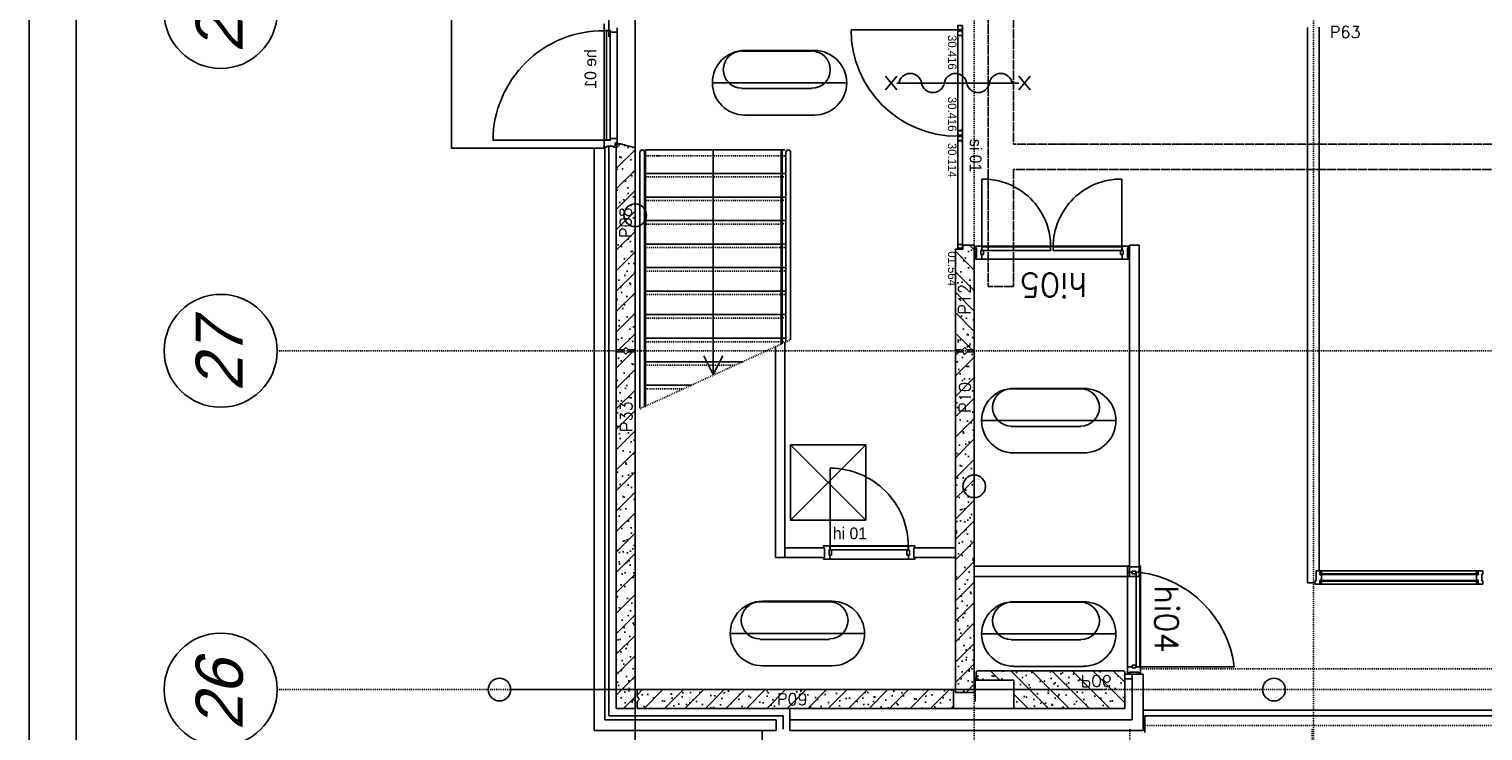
# Model space of a CAD drawing. Extents: x 0 to 1537, y 0 to 841.
# Tile 11 of 58: x 20 to 174, y 500 to 574. Entities that reach past the tile are written whole.
import ezdxf
from ezdxf.enums import TextEntityAlignment as Align

# ---------------------------------------------------------------- set-up
doc = ezdxf.new("R2010")
doc.units = 0
doc.header["$PDSIZE"] = 2
for name, pattern in [('AUSGEZOGEN', [0]), ('B0402', [9.375, 6.25, -3.125]), ('B0702', [1.171875, 0.78125, -0.390625]), ('DASHDOT', [25.4, 12.7, -6.35, 0, -6.35]), ('DASHDOT2', [12.7, 6.35, -3.175, 0, -3.175]), ('E0001', [1, 1, 0])]:
    doc.linetypes.add(name, pattern=pattern)
doc.layers.get('0').update_dxf_attribs({"linetype": 'CONTINUOUS'})
for name, color, linetype in [('AB$1A---_ATTRIB', 9, 'CONTINUOUS'), ('AL$1A---_ALGEMEEN', 9, 'CONTINUOUS'), ('AT$1A---_TEKSTB', 8, 'CONTINUOUS'), ('GOTEN', 3, 'CONTINUOUS'), ('STRAMIEN', 1, 'CONTINUOUS'), ('VITELDATA', 1, 'CONTINUOUS')]:
    doc.layers.add(name, color=color, linetype=linetype)
doc.styles.add('B-01', font='romans.shx', dxfattribs={"width": 1.2})
doc.styles.add('GBB_ISOP', font='b-gbp3.shx')
doc.styles.add('GBB_ISOT', font='b-gbt3.shx')
doc.styles.add('ROMANS', font='romans.shx', dxfattribs={"height": 300})
doc.styles.add('STYLE1', font='b-gbp', dxfattribs={"oblique": 15})

# ---------------------------------------------------------------- blocks, each defined once
blk = doc.blocks.new('FORA0H')
at = {"color": 4}
blk.add_line((20, 836), (20, 5), dxfattribs=at)
at = {"color": 6}
blk.add_line((25, 831), (25, 10), dxfattribs=at)
blk = doc.blocks.new('-STR-H2')
at = {"layer": 'AL$1A---_ALGEMEEN', "linetype": 'DASHDOT', "ltscale": 0.5}
blk.add_line((-3600, 0), (-9880, 0), dxfattribs=at)
at = {"layer": 'AL$1A---_ALGEMEEN', "linetype": 'Continuous', "ltscale": 2}
blk.add_circle((-10000, 0), 120, dxfattribs=at)
for p in [(-8560, 0), (-4960, 0)]:
    blk.add_point(p, dxfattribs=at)
blk = doc.blocks.new('-954P1-KHIC')
at = {"layer": 'AL$1A---_ALGEMEEN', "ltscale": 2}
for p, q in [((-139, -1033.2), (-139, -966.2)), ((-139, -966.2), (-90, -966.2)), ((-120.5, -1033.2), (-139, -1033.2)), ((-18.5, -1023.2), (-120.5, -1023.2)), ((-120.5, -1023.2), (-120.5, -1033.2)), ((-49, -966.2), (0, -966.2)), ((-18.5, -1033.2), (-18.5, -1023.2)), ((0, -1033.2), (-18.5, -1033.2)), ((0, -966.2), (0, -1033.2))]:
    blk.add_line(p, q, dxfattribs=at)
at = {"layer": 'AL$1A---_ALGEMEEN'}
for p, q in [((-49, -949.2), (-90, -949.2)), ((-90, -949.2), (-90, -975.2)), ((-90, -975.2), (-49, -975.2)), ((-49, -949.2), (-49, -975.2))]:
    blk.add_line(p, q, dxfattribs=at)
blk = doc.blocks.new('-STREEP')
at = {"layer": 'AL$1A---_ALGEMEEN', "linetype": 'Continuous', "ltscale": 2}
blk.add_line((0, -125), (0, 125), dxfattribs=at)
blk = doc.blocks.new('-AAFKE3')
at = {"layer": 'AL$1A---_ALGEMEEN', "color": 15, "ltscale": 2}
blk.add_lwpolyline([(0, 125), (25, 100), (0, 75)], dxfattribs=at)
blk = doc.blocks.new('-954P1-KHID830')
at = {"layer": 'AL$1A---_ALGEMEEN', "ltscale": 2}
blk.add_line((-242, 451), (-1072, 451), dxfattribs=at)
at = {"layer": 'AL$1A---_ALGEMEEN', "color": 15}
blk.add_lwpolyline([(-242, -379), (-203, -379), (-203, 451), (-242, 451)], close=True, dxfattribs=at)
at = {"layer": 'AL$1A---_ALGEMEEN', "ltscale": 2}
blk.add_arc((-242, 451), 830, 180, 270, dxfattribs=at)
blk.add_point((-202, -381), dxfattribs=at)
blk = doc.blocks.new('-954P1-KHIA')
at = {"layer": 'AL$1A---_ALGEMEEN', "ltscale": 2}
for p, q in [((0, -18.5), (0, 0)), ((0, 0), (67, 0)), ((67, 0), (67, -43)), ((0, -18.5), (9, -18.5)), ((0, -120.5), (9, -120.5)), ((67, -139), (0, -139)), ((9, -18.5), (9, -120.5)), ((58, -43), (58, -96)), ((58, -43), (67, -43)), ((58, -96), (67, -96)), ((67, -96), (67, -139))]:
    blk.add_line(p, q, dxfattribs=at)
blk.add_lwpolyline([(0, -139), (0, -120.5)], dxfattribs=at)
blk = doc.blocks.new('-954P1-KHIB')
at = {"layer": 'AL$1A---_ALGEMEEN'}
blk.add_lwpolyline([(-87, -105), (-61, -105), (-61, -52), (-87, -52)], close=True, dxfattribs=at)
blk = doc.blocks.new('01564')
at = {"layer": 'AL$1A---_ALGEMEEN', "color": 15, "linetype": 'AUSGEZOGEN'}
for p, q in [((0, 1.5), (0, 48.5)), ((1.5, 50), (38.5, 50)), ((1.5, 1.5), (1.5, 48.5)), ((1.5, 48.5), (38.5, 48.5)), ((40, 1.5), (1.5, 1.5)), ((58.5, 0), (1.5, 0)), ((38.5, 48.5), (38.5, 3)), ((40, 48.5), (40, 3)), ((40, 3), (58.5, 3)), ((58.5, 1.5), (40, 1.5))]:
    blk.add_line(p, q, dxfattribs=at)
for centre, start, end in [((1.5, 48.5), 90, 180), ((1.5, 1.5), 180, 270), ((38.5, 48.5), 0, 90), ((40, 3), 180, 270), ((58.5, 1.5), 0, 90), ((58.5, 1.5), 270, 0)]:
    blk.add_arc(centre, 1.5, start, end, dxfattribs=at)
blk = doc.blocks.new('30114')
at = {"layer": 'AL$1A---_ALGEMEEN', "color": 15, "linetype": 'AUSGEZOGEN'}
for p, q in [((-18.5, 3), (0, 3)), ((0, 1.5), (-18.5, 1.5)), ((0, 0), (-18.5, 0)), ((0, 21.22636), (0, 48.5)), ((0, 3), (0, 21.22636)), ((42, 1.5), (0, 1.5)), ((61.5, 0), (0, 0)), ((1.5, 50), (38.5, 50)), ((1.5, 21.22636), (1.5, 48.5)), ((1.5, 48.5), (38.5, 48.5)), ((1.5, 3), (1.5, 21.22636)), ((38.5, 48.5), (38.5, 43)), ((40, 48.5), (40, 43)), ((40, 43), (48.5, 43)), ((40, 41.5), (48.5, 41.5)), ((48.5, 8.5), (42, 8.5)), ((48.5, 7), (42, 7)), ((42, 3), (61.5, 3)), ((42, 1.5), (61.5, 1.5)), ((48.5, 41.5), (48.5, 21.22636)), ((48.5, 21.22636), (48.5, 8.5)), ((50, 41.5), (50, 21.22636)), ((50, 21.22636), (50, 8.5))]:
    blk.add_line(p, q, dxfattribs=at)
for centre, radius, start, end in [((-18.5, 1.5), 1.5, 90, 180), ((-18.5, 1.5), 1.5, 180, 270), ((1.5, 48.5), 1.5, 90, 180), ((0, 3), 1.5, 270, 0), ((38.5, 48.5), 1.5, 0, 90), ((40, 43), 1.5, 180, 270), ((42, 5), 3.5, 90, 180), ((42, 5), 3.5, 180, 270), ((42, 5), 2, 90, 180), ((42, 5), 2, 180, 270), ((48.5, 41.5), 1.5, 0, 90), ((48.5, 8.5), 1.5, 270, 0), ((61.5, 1.5), 1.5, 0, 90), ((61.5, 1.5), 1.5, 270, 0)]:
    blk.add_arc(centre, radius, start, end, dxfattribs=at)
blk = doc.blocks.new('30416')
at = {"layer": 'AL$1A---_ALGEMEEN', "color": 15, "linetype": 'AUSGEZOGEN'}
for p, q in [((-21.50002, 50), (9.86174, 50.00002)), ((-21.50002, 48.5), (-2.000015, 48.5)), ((-2.000015, 47), (-21.50002, 47)), ((-10, 31.0621), (-10, 41.5)), ((-10, 8.5), (-10, 31.0621)), ((-8.5, 43), (-2, 43)), ((-8.5, 41.5), (-2, 41.5)), ((-8.5, 31.0621), (-8.5, 41.5)), ((-8.5, 8.5), (-8.5, 31.0621)), ((0, 8.5), (-8.5, 8.5)), ((0, 7), (-8.5, 7)), ((-2.000015, 48.5), (9.86174, 48.5)), ((0, 1.5), (0, 7)), ((1.5, 1.5), (1.5, 7)), ((9.861786, 1.5), (1.5, 1.5)), ((9.861786, 0), (1.5, 0)), ((40, 1.500015), (9.861755, 1.5)), ((9.861786, 50), (38.5, 50.00002)), ((9.861786, 48.5), (38.5, 48.50002)), ((58.50002, 0.000015), (9.861786, 0)), ((38.5, 48.5), (38.5, 31.0621)), ((38.5, 31.06212), (38.5, 3.000015)), ((40, 48.5), (40, 31.0621)), ((40, 31.06212), (40, 3.000015)), ((40, 3.000015), (58.5, 3.000015)), ((58.50002, 1.500015), (40, 1.500015))]:
    blk.add_line(p, q, dxfattribs=at)
for centre, radius, start, end in [((-21.50002, 48.5), 1.5, 90, 180), ((-21.50002, 48.5), 1.5, 180, 270), ((-8.5, 41.5), 1.5, 90, 180), ((-8.5, 8.5), 1.5, 180, 270), ((-2.000015, 45), 3.5, 0, 90.00001), ((-2.000015, 45), 2, 0, 90.00001), ((-2.000015, 45), 3.5, 270, 0), ((-2.000015, 45), 2, 270, 0), ((0, 7), 1.5, 0, 90), ((1.5, 1.5), 1.5, 180, 270), ((38.5, 48.5), 1.5, 0, 90.00001), ((40, 3.000015), 1.5, 180, 270), ((58.50002, 1.500015), 1.5, 0, 90.00001), ((58.50002, 1.500015), 1.5, 270, 0)]:
    blk.add_arc(centre, radius, start, end, dxfattribs=at)
blk = doc.blocks.new('30013')
at = {"layer": 'AL$1A---_ALGEMEEN', "color": 15, "linetype": 'AUSGEZOGEN'}
for p, q in [((0, 48.5), (0, 20.92189)), ((0, 20.92189), (0, 1.5)), ((38.50001, 50), (1.500008, 50)), ((38.50001, 48.5), (1.500008, 48.5)), ((1.500008, 48.5), (1.500008, 20.92189)), ((1.500008, 20.92189), (1.500008, 1.5)), ((1.500008, 1.5), (42.00001, 1.5)), ((1.500008, 0), (61.50001, 0)), ((38.50001, 43), (38.50001, 48.5)), ((40.00001, 43), (40.00001, 48.5)), ((48.50001, 43), (40.00001, 43)), ((48.50001, 41.5), (40.00001, 41.5)), ((42.00001, 8.5), (48.50001, 8.5)), ((42.00001, 7), (48.50001, 7)), ((61.50001, 3), (42.00001, 3)), ((42.00001, 1.5), (61.50001, 1.5)), ((48.50001, 20.92189), (48.50001, 41.5)), ((48.50001, 8.5), (48.50001, 20.92189)), ((50.00001, 20.92189), (50.00001, 41.5)), ((50.00001, 8.5), (50.00001, 20.92189))]:
    blk.add_line(p, q, dxfattribs=at)
for centre, radius, start, end in [((1.500008, 1.5), 1.5, 180, 270), ((1.500015, 48.5), 1.5, 90, 180), ((38.49999, 48.5), 1.5, 0, 90), ((39.99999, 43), 1.5, 180, 270), ((41.99999, 5), 3.5, 90, 180), ((41.99999, 5), 3.5, 180, 270), ((41.99999, 5), 2, 90, 180), ((41.99999, 5), 2, 180, 270), ((48.49999, 41.5), 1.5, 0, 90), ((48.49999, 8.5), 1.5, 270, 0), ((61.50001, 1.5), 1.5, 0, 90), ((61.50001, 1.5), 1.5, 270, 0)]:
    blk.add_arc(centre, radius, start, end, dxfattribs=at)
blk = doc.blocks.new('XREF_B-A3-II-112')
at = {"layer": 'AL$1A---_ALGEMEEN', "ltscale": 2}
h = blk.add_hatch(dxfattribs=at)
h.set_pattern_fill('PREFB', color=8, scale=8, style=0)
h.set_pattern_definition([(45, (21863.04, 79803.07), (-108.6116, 108.6116), []), (17, (21863.04, 79803.07), (41.26, 127.7242), [0, -130.56, -73.92, 0, -107.52]), (48, (21863.04, 79803.07), (-29.465, 129.875), [0, -129.28, 0, -131.84, 0, -106.24]), (71, (21863.04, 79803.07), (-76.6585, 107.621), [0, -128, 0, -768, -105.28])])
h.paths.add_polyline_path([(21863, 78361), (21707, 78403), (21663, 78403), (21663, 76213), (21738, 76213), (21763, 76238), (21788, 76213), (21863, 76213)])
h = blk.add_hatch(dxfattribs=at)
h.set_pattern_fill('PREFB', color=8, scale=8, angle=90, style=0)
h.set_pattern_definition([(135, (25463.04, 79687.07), (-108.6116, -108.6116), []), (107, (25463.04, 79687.07), (-127.7242, 41.26), [0, -130.56, -73.92, 0, -107.52]), (138, (25463.04, 79687.07), (-129.875, -29.465), [0, -129.28, 0, -131.84, 0, -106.24]), (161, (25463.04, 79687.07), (-107.621, -76.6585), [0, -128, 0, -768, -105.28])])
h.paths.add_polyline_path([(25388, 76213), (25463, 76213), (25463, 77326), (25343, 77326), (25343, 77283), (25263, 77283), (25263, 76213), (25338, 76213), (25363, 76238)])
h = blk.add_hatch(dxfattribs=at)
h.set_pattern_fill('PREFB', color=8, scale=8, angle=180, style=0)
h.set_pattern_definition([(225, (21883.04, 72273.08), (108.6116, -108.6116), []), (197, (21883.04, 72273.08), (-41.26, -127.7242), [0, -130.56, -73.92, 0, -107.52]), (228, (21883.04, 72273.08), (29.465, -129.875), [0, -129.28, 0, -131.84, 0, -106.24]), (251, (21883.04, 72273.08), (76.6585, -107.621), [0, -128, 0, -768, -105.28])])
h.paths.add_polyline_path([(21663, 72403), (21863, 72403), (21863, 72478), (21838, 72503), (21863, 72528), (21863, 76193), (21788, 76193), (21763, 76168), (21738, 76193), (21663, 76193)])
h = blk.add_hatch(dxfattribs=at)
h.set_pattern_fill('PREFB', color=8, scale=8, angle=180, style=0)
h.set_pattern_definition([(225, (25463.04, 72603.07), (108.6116, -108.6116), []), (197, (25463.04, 72603.07), (-41.26, -127.7242), [0, -130.56, -73.92, 0, -107.52]), (228, (25463.04, 72603.07), (29.465, -129.875), [0, -129.28, 0, -131.84, 0, -106.24]), (251, (25463.04, 72603.07), (76.6585, -107.621), [0, -128, 0, -768, -105.28])])
h.paths.add_polyline_path([(25263, 72573), (25463, 72573), (25463, 76193), (25388, 76193), (25363, 76168), (25338, 76193), (25263, 76193)])
h = blk.add_hatch(dxfattribs=at)
h.set_pattern_fill('PREFB', color=8, scale=8, style=0)
h.set_pattern_definition([(315, (25638.04, 72603.07), (-108.612, -108.612), []), (343, (25638.04, 72603.07), (41.26, -127.724), [0, -130.56, -73.92, 0, -107.52]), (312, (25638.04, 72603.07), (-29.465, -129.875), [0, -129.28, 0, -131.84, 0, -106.24]), (289, (25638.04, 72603.07), (-76.6585, -107.621), [0, -128, 0, -768, -105.28])])
h.paths.add_polyline_path([(25883, 72603), (25883, 72703), (25483, 72703), (25483, 72793), (25493, 72803), (27050, 72803), (27060, 72793), (27060, 72603)])
h.paths.add_polyline_path([(25883, 72403), (25883, 72603), (27060, 72603), (27060, 72403)])
h = blk.add_hatch(dxfattribs=at)
h.set_pattern_fill('PREFB', color=8, scale=8, angle=180, style=0)
h.set_pattern_definition([(225, (25273.04, 72403.07), (108.6116, -108.6116), []), (197, (25273.04, 72403.07), (-41.26, -127.724), [0, -130.56, -73.92, 0, -107.52]), (228, (25273.04, 72403.07), (29.465, -129.875), [0, -129.28, 0, -131.84, 0, -106.24]), (251, (25273.04, 72403.07), (76.6585, -107.621), [0, -128, 0, -768, -105.28])])
h.paths.add_polyline_path([(21883, 72603), (21883, 72528), (21908, 72503), (21883, 72478), (21883, 72403), (25243, 72403), (25243, 72603)])
at = {"layer": 'AL$1A---_ALGEMEEN', "color": 8, "ltscale": 2}
for p, q in [((21583, 87283), (21583, 79540)), ((19913, 78356), (19913, 85656)), ((21533, 79678), (21533, 79605)), ((21533, 78435), (21533, 79605)), ((21600, 79605), (21533, 79605)), ((21558, 78443), (21558, 79603)), ((21558, 79603), (21598, 79603)), ((21598, 78443), (21598, 79603)), ((21600, 79605), (21600, 79588)), ((21600, 79588), (21672, 79588)), ((21672, 79588), (21672, 79633)), ((21672, 78435), (21672, 79605)), ((24155, 79615), (25288, 79615)), ((25288, 79555), (25288, 78542)), ((25338, 79535), (25338, 78562)), ((21533, 78441), (20353, 78441)), ((21600, 78441), (21533, 78441)), ((21533, 78368), (21533, 78441)), ((21558, 78443), (21598, 78443)), ((21600, 78458), (21672, 78458)), ((21600, 78441), (21600, 78458)), ((21652, 78413), (21652, 78368)), ((21672, 78413), (21652, 78413)), ((21672, 78458), (21672, 78413)), ((25288, 78437), (25288, 77352)), ((25338, 78417), (25338, 77332)), ((21428, 78356), (19913, 78356)), ((21543, 78356), (21428, 78356)), ((21428, 72168), (21428, 78356)), ((21563, 78368), (21533, 78368)), ((21543, 78356), (21543, 72283)), ((21632, 78378), (21563, 78378)), ((21563, 78378), (21563, 78368)), ((21583, 72323), (21583, 78376)), ((21632, 78368), (21632, 78378)), ((21652, 78368), (21632, 78368)), ((21913, 78312), (21913, 76297)), ((21963, 78312), (21963, 76320)), ((23463, 78312), (23463, 76297)), ((23513, 78312), (23513, 76320)), ((25545, 77307), (25545, 78028)), ((27031, 77307), (27031, 78028)), ((27112, 77326), (27212, 77326)), ((27112, 73916), (27112, 77326)), ((27212, 77326), (27212, 73806)), ((25469, 77296), (25469, 77197)), ((25543, 77316), (27033, 77316)), ((25543, 77177), (27033, 77177)), ((23353, 76247), (23353, 74008)), ((23453, 76293), (23453, 74108)), ((23513, 75203), (24313, 74403)), ((24313, 75203), (23513, 74403)), ((23453, 74108), (23873, 74108)), ((23453, 74108), (23453, 74008)), ((24765, 74129), (23931, 74129)), ((24823, 74108), (24823, 74008)), ((25263, 74108), (24823, 74108)), ((25263, 74008), (25263, 74108)), ((23353, 74008), (23873, 74008)), ((24765, 73990), (23931, 73990)), ((24823, 74008), (25263, 74008)), ((25463, 73806), (25463, 73916)), ((25463, 73916), (27112, 73916)), ((27212, 73806), (25463, 73806)), ((27090, 73852), (27090, 72844)), ((27112, 73916), (27112, 73806)), ((27229, 73852), (27229, 72844)), ((29138, 73832), (30806, 73832)), ((29138, 73827), (29138, 73832)), ((29138, 73827), (30806, 73827)), ((30806, 73827), (30806, 73832)), ((29138, 73762), (30806, 73762)), ((29138, 73762), (29138, 73757)), ((29138, 73757), (30806, 73757)), ((30806, 73762), (30806, 73757)), ((27140, 72767), (27060, 72767)), ((27140, 72717), (27060, 72717)), ((27210, 72787), (27110, 72787)), ((27110, 72787), (27110, 72777)), ((27255, 72767), (27140, 72767)), ((27140, 72767), (27140, 72409)), ((27210, 72777), (27210, 72787)), ((27220, 72846), (28223, 72846)), ((27255, 72767), (27255, 72409)), ((23466, 72403), (23506, 72403)), ((23506, 72403), (23506, 72183)), ((25243, 72403), (25883, 72403)), ((27140, 72333), (27140, 72409)), ((27255, 72333), (27255, 72409)), ((21543, 72283), (23361, 72283)), ((23396, 72323), (21583, 72323)), ((23361, 72283), (23361, 72168)), ((23396, 72323), (23436, 72323)), ((23436, 72323), (23436, 72183)), ((23506, 72283), (23506, 72168)), ((23506, 72283), (27140, 72283)), ((23506, 72283), (23853, 72283)), ((27140, 72333), (27140, 72283)), ((27255, 72383), (72053, 72383)), ((27255, 72333), (27255, 72168)), ((27275, 72323), (72023, 72323)), ((27275, 72323), (27275, 72148)), ((23361, 72168), (21428, 72168)), ((23213, 72168), (23213, 55038)), ((27255, 72168), (23506, 72168))]:
    blk.add_line(p, q, dxfattribs=at)
at = {"layer": 'AL$1A---_ALGEMEEN', "color": 8}
for p, q in [((29126, 79643), (29126, 73864)), ((29001, 79640), (29001, 73739)), ((21973, 78097), (21973, 78337)), ((21973, 78337), (23453, 78337)), ((22128, 78275), (22098, 78275)), ((22693, 75951), (22693, 78337)), ((23413, 78097), (23413, 78337)), ((23423, 78097), (23423, 78337)), ((21913, 77847), (21913, 78087)), ((21963, 77847), (21963, 78087)), ((21973, 77847), (21973, 78087)), ((21973, 78087), (23453, 78087)), ((23413, 77847), (23413, 78087)), ((23423, 77847), (23423, 78087)), ((21913, 77597), (21913, 77837)), ((21963, 77597), (21963, 77837)), ((21973, 77597), (21973, 77837)), ((21973, 77837), (23453, 77837)), ((23413, 77597), (23413, 77837)), ((23423, 77597), (23423, 77837)), ((21913, 77347), (21913, 77587)), ((21963, 77347), (21963, 77587)), ((21973, 77347), (21973, 77587)), ((21973, 77587), (23453, 77587)), ((23413, 77347), (23413, 77587)), ((23423, 77347), (23423, 77587)), ((21913, 77097), (21913, 77337)), ((21963, 77097), (21963, 77337)), ((21973, 77097), (21973, 77337)), ((21973, 77337), (23453, 77337)), ((23413, 77097), (23413, 77337)), ((23423, 77097), (23423, 77337)), ((27107, 77296), (27090, 77296)), ((27090, 77296), (27090, 77197)), ((27090, 77197), (27107, 77197)), ((27107, 77197), (27107, 77296)), ((21913, 76847), (21913, 77087)), ((21963, 76847), (21963, 77087)), ((21973, 76847), (21973, 77087)), ((21973, 77087), (23453, 77087)), ((23413, 76847), (23413, 77087)), ((23423, 76847), (23423, 77087)), ((21913, 76597), (21913, 76837)), ((21963, 76597), (21963, 76837)), ((21973, 76597), (21973, 76837)), ((21973, 76837), (23453, 76837)), ((23413, 76597), (23413, 76837)), ((23423, 76597), (23423, 76837)), ((21913, 76347), (21913, 76587)), ((21963, 76347), (21963, 76587)), ((21973, 76347), (21973, 76587)), ((21973, 76587), (23453, 76587)), ((23413, 76347), (23413, 76587)), ((23423, 76347), (23423, 76587)), ((21913, 75597), (21913, 76337)), ((21963, 75610), (21963, 76337)), ((21973, 76097), (21973, 76337)), ((21973, 76337), (23453, 76337)), ((23413, 76274), (23413, 76337)), ((23423, 76279), (23423, 76337)), ((22693, 75951), (22593, 76151)), ((22793, 76151), (22693, 75951)), ((21973, 75847), (21973, 76087)), ((21973, 76087), (23005, 76087)), ((21973, 75615), (21973, 75837)), ((21973, 75837), (22459, 75837)), ((24313, 75203), (23513, 75203)), ((23513, 75203), (23513, 74403)), ((24313, 74403), (24313, 75203)), ((23513, 74403), (24313, 74403)), ((29092, 73864), (30861, 73864)), ((29083, 73739), (29001, 73739)), ((29083, 73725), (30861, 73725))]:
    blk.add_line(p, q, dxfattribs=at)
at = {"layer": 'AL$1A---_ALGEMEEN', "color": 8, "linetype": 'ByBlock'}
for p, q in [((23736, 79388), (22997, 79388)), ((23766, 79394), (23026, 79394)), ((22683, 79051), (24109, 79051)), ((24520, 79120), (24640, 78976)), ((24520, 78976), (24640, 79120)), ((24640, 79048), (25936, 79048)), ((26056, 78976), (25936, 79120)), ((26056, 79120), (25936, 78976)), ((23737, 78989), (22997, 78989)), ((23766, 78708), (23026, 78708)), ((26594, 75798), (25856, 75798)), ((26624, 75804), (25884, 75804)), ((25541, 75461), (26968, 75461)), ((26596, 75399), (25856, 75399)), ((26624, 75118), (25884, 75118)), ((23925, 73536), (23187, 73536)), ((23955, 73542), (23215, 73542)), ((26594, 73531), (25856, 73531)), ((26624, 73537), (25884, 73537)), ((22872, 73199), (24299, 73199)), ((25541, 73194), (26968, 73194)), ((23927, 73137), (23187, 73137)), ((26596, 73132), (25856, 73132)), ((23955, 72856), (23215, 72856)), ((26624, 72850), (25884, 72850))]:
    blk.add_line(p, q, dxfattribs=at)
at = {"layer": 'AL$1A---_ALGEMEEN', "color": 8, "linetype": 'Continuous', "ltscale": 2}
for p, q in [((21663, 78403), (21707, 78403)), ((21707, 78403), (21863, 78361)), ((25263, 72573), (25263, 76193)), ((25263, 76193), (25338, 76193)), ((25388, 76193), (25463, 76193)), ((25463, 76193), (25463, 72573)), ((25483, 72793), (25493, 72803)), ((25483, 72703), (25483, 72793)), ((25883, 72703), (25483, 72703)), ((25493, 72803), (27050, 72803)), ((25883, 72403), (25883, 72703)), ((27050, 72803), (27060, 72793)), ((27060, 72793), (27060, 72403)), ((21883, 72528), (21883, 72603)), ((21883, 72603), (25243, 72603)), ((25243, 72603), (25243, 72403)), ((25463, 72573), (25263, 72573)), ((21908, 72503), (21883, 72528)), ((21883, 72478), (21908, 72503)), ((21883, 72403), (21883, 72478)), ((25243, 72403), (21883, 72403)), ((27060, 72403), (25883, 72403))]:
    blk.add_line(p, q, dxfattribs=at)
at = {"layer": 'AL$1A---_ALGEMEEN', "color": 8, "linetype": 'B0402', "ltscale": 0.1}
for p, q in [((23453, 78275), (21973, 78275)), ((23413, 78050), (21973, 78050)), ((23413, 77800), (21973, 77800)), ((23413, 77550), (21973, 77550)), ((23423, 77300), (21973, 77300)), ((23423, 77050), (21973, 77050)), ((23423, 76800), (21973, 76800)), ((23413, 76550), (21973, 76550)), ((23413, 76300), (21973, 76300)), ((22923, 76050), (21973, 76050)), ((22377, 75800), (21973, 75800))]:
    blk.add_line(p, q, dxfattribs=at)
at = {"layer": 'AL$1A---_ALGEMEEN', "color": 8, "linetype": 'B0402', "ltscale": 0.05}
for p, q in [((23413, 78052), (23453, 78052)), ((23413, 77802), (23453, 77802)), ((23413, 77552), (23453, 77552)), ((23423, 77302), (23453, 77302)), ((23423, 77052), (23453, 77052)), ((23423, 76802), (23453, 76802)), ((23413, 76552), (23453, 76552)), ((23413, 76302), (23453, 76302))]:
    blk.add_line(p, q, dxfattribs=at)
at = {"layer": 'AL$1A---_ALGEMEEN', "color": 8, "linetype": 'B0402'}
blk.add_line((21913, 75587), (23513, 76320), dxfattribs=at)
at = {"layer": 'AL$1A---_ALGEMEEN', "color": 8, "linetype": 'Continuous'}
for p, q in [((29092, 73864), (29133, 73864)), ((29092, 73829), (29092, 73864)), ((29092, 73829), (29092, 73829)), ((29092, 73760), (29092, 73829)), ((29133, 73864), (29133, 73823)), ((29133, 73823), (29150, 73823)), ((29150, 73823), (29150, 73766)), ((30811, 73823), (30794, 73823)), ((30794, 73823), (30794, 73766)), ((30861, 73864), (30811, 73864)), ((30811, 73864), (30811, 73823)), ((30852, 73760), (30852, 73829)), ((30852, 73829), (30861, 73829)), ((30861, 73829), (30861, 73864)), ((29083, 73760), (29092, 73760)), ((29083, 73725), (29083, 73760)), ((29133, 73766), (29133, 73725)), ((29150, 73766), (29133, 73766)), ((30794, 73766), (30811, 73766)), ((30811, 73766), (30811, 73725)), ((30861, 73760), (30852, 73760)), ((30861, 73725), (30861, 73760))]:
    blk.add_line(p, q, dxfattribs=at)
at = {"layer": 'AL$1A---_ALGEMEEN', "color": 8, "linetype": 'B0702', "ltscale": 2}
for p, q in [((27229, 72823), (61218, 72823)), ((27113, 72183), (27113, 55023)), ((27255, 72223), (61708, 72223)), ((29050, 72183), (29050, 55023))]:
    blk.add_line(p, q, dxfattribs=at)
at = {"layer": 'AL$1A---_ALGEMEEN', "color": 8, "linetype": 'DASHDOT', "ltscale": 0.5}
blk.add_line((24045, 72603), (28525, 72603), dxfattribs=at)
at = {"layer": 'AL$1A---_ALGEMEEN', "color": 8, "linetype": 'Continuous', "ltscale": 2}
for points in [[(21663, 78403), (21663, 76213), (21738, 76213), (21763, 76238), (21788, 76213), (21863, 76213), (21863, 78361)], [(25463, 77326), (25343, 77326), (25343, 77283), (25263, 77283)], [(25388, 76213), (25463, 76213), (25463, 77326)], [(25263, 77283), (25263, 76213), (25338, 76213)], [(21863, 72478), (21863, 72403), (21663, 72403), (21663, 76193), (21738, 76193)], [(21788, 76193), (21863, 76193), (21863, 72528)], [(25338, 76213), (25363, 76238), (25388, 76213)], [(25388, 76193), (25363, 76168), (25338, 76193)]]:
    blk.add_lwpolyline(points, dxfattribs=at)
at = {"layer": 'AL$1A---_ALGEMEEN', "color": 8}
for points in [[(26274, 77307), (26274, 77268), (25545, 77268), (25545, 77307)], [(26301, 77307), (26301, 77268), (27031, 77268), (27031, 77307)], [(27220, 73850), (27181, 73850), (27181, 72846), (27220, 72846)], [(29133, 73836), (29150, 73836), (29150, 73864), (29133, 73864)], [(30811, 73836), (30794, 73836), (30794, 73864), (30811, 73864)], [(29133, 73753), (29150, 73753), (29150, 73725), (29133, 73725)], [(30811, 73753), (30794, 73753), (30794, 73725), (30811, 73725)], [(27110, 72787), (27110, 72767), (27210, 72767), (27210, 72787)]]:
    blk.add_lwpolyline(points, close=True, dxfattribs=at)
at = {"layer": 'AL$1A---_ALGEMEEN', "color": 8, "linetype": 'Continuous', "ltscale": 2}
blk.add_circle((28645, 72603), 120, dxfattribs=at)
at = {"layer": 'AL$1A---_ALGEMEEN', "color": 8, "ltscale": 2}
for centre, radius, start, end in [((21525, 78433), 1171, 89.5835, 179.6351), ((25288, 79615), 1133, 180, 270), ((21938, 78312), 25, 0, 180), ((23488, 78312), 25, 0, 180), ((25553, 77306), 722, 0.0773, 90.634), ((27023, 77306), 722, 89.366, 179.9227), ((27076, 72702), 1156, 7.1626, 82.8374)]:
    blk.add_arc(centre, radius, start, end, dxfattribs=at)
at = {"layer": 'AL$1A---_ALGEMEEN', "color": 8, "linetype": 'ByBlock'}
for centre, radius, start, end in [((23026, 79051), 343, 90, 270), ((22997, 79191), 198, 90, 270), ((23736, 79191), 198, 270, 90), ((23766, 79051), 343, 270, 90), ((24784, 79028), 122, 9.4623, 170.5377), ((25024, 79068), 122, 189.4623, 350.5377), ((25264, 79028), 122, 9.4623, 170.5377), ((25504, 79068), 122, 189.4623, 350.5377), ((25744, 79028), 122, 9.4623, 170.5377), ((25884, 75461), 343, 90, 270), ((25856, 75601), 198, 90, 270), ((26594, 75601), 198, 270, 90), ((26624, 75461), 343, 270, 90), ((23215, 73199), 343, 90, 270), ((23187, 73339), 198, 90, 270), ((23925, 73339), 198, 270, 90), ((23955, 73199), 343, 270, 90), ((25884, 73194), 343, 90, 270), ((25856, 73333), 198, 90, 270), ((26594, 73333), 198, 270, 90), ((26624, 73194), 343, 270, 90)]:
    blk.add_arc(centre, radius, start, end, dxfattribs=at)
at = {"layer": 'STRAMIEN', "color": 8, "linetype": 'DASHDOT2'}
for p, q in [((21863, 95903), (21863, 35276)), ((25463, 95903), (25463, 35276)), ((29063, 95903), (29063, 35276)), ((18063, 76203), (104973, 76203)), ((18063, 72603), (104973, 72603))]:
    blk.add_line(p, q, dxfattribs=at)
at = {"layer": 'STRAMIEN', "color": 8}
for centre in [(17463, 79803), (17463, 76203), (17463, 72603)]:
    blk.add_circle(centre, 600, dxfattribs=at)
at = {"layer": 'AL$1A---_ALGEMEEN', "color": 8, "linetype": 'DASHDOT', "ltscale": 2, "rotation": 270}
for p in [(21863, 74843), (21863, 71243)]:
    blk.add_blockref('-STR-H2', p, dxfattribs=at)
at = {"layer": 'AL$1A---_ALGEMEEN', "color": 8, "linetype": 'Continuous', "ltscale": 2}
for p, rotation in [((25463, 84763), 89.99999999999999), ((21863, 67643), 270)]:
    blk.add_blockref('-STR-H2', p, dxfattribs=dict(at, rotation=rotation))
at = {"layer": 'AL$1A---_ALGEMEEN', "color": 8, "ltscale": 2, "xscale": -1}
for name, p, rotation in [('30013', (25338, 79661), 89.99999999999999), ('30416', (25338, 79593), 89.99999999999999), ('01564', (25288, 77293), 270), ('-954P1-KHIC', (26509, 77316), 270), ('-954P1-KHID830', (24384, 73884), 90.00000000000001), ('-954P1-KHIB', (24835, 73980), 180), ('-954P1-KHIC', (27229, 72885), 180)]:
    blk.add_blockref(name, p, dxfattribs=dict(at, rotation=rotation))
at = {"layer": 'AL$1A---_ALGEMEEN', "color": 8, "ltscale": 2}
for name, p, rotation in [('30416', (25338, 78503), 89.99999999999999), ('30114', (25338, 78435), 89.99999999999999), ('-954P1-KHIC', (26067, 77316), 90), ('-954P1-KHIB', (23861, 73980), 180)]:
    blk.add_blockref(name, p, dxfattribs=dict(at, rotation=rotation))
at = {"layer": 'AL$1A---_ALGEMEEN', "color": 8, "linetype": 'DASHDOT', "ltscale": 2, "xscale": -1, "rotation": 270}
blk.add_blockref('-STR-H2', (25463, 81163), dxfattribs=at)
at = {"layer": 'AL$1A---_ALGEMEEN', "color": 8, "linetype": 'Continuous', "ltscale": 2, "xscale": -1, "rotation": 90}
blk.add_blockref('-AAFKE3', (21863, 76193), dxfattribs=at)
at = {"layer": 'AL$1A---_ALGEMEEN', "color": 8, "ltscale": 2}
for name, p in [('-954P1-KHIA', (23864, 74129)), ('-954P1-KHIC', (27229, 73811))]:
    blk.add_blockref(name, p, dxfattribs=at)
at = {"layer": 'AL$1A---_ALGEMEEN', "color": 8, "ltscale": 2, "xscale": -1}
blk.add_blockref('-954P1-KHIA', (24832, 74129), dxfattribs=at)
at = {"layer": 'AL$1A---_ALGEMEEN', "color": 8, "linetype": 'DASHDOT', "ltscale": 2}
blk.add_blockref('-STR-H2', (30423, 72603), dxfattribs=at)
at = {"layer": 'AL$1A---_ALGEMEEN', "color": 8, "linetype": 'Continuous', "ltscale": 2, "extrusion": (0, 0, -1), "zscale": -1}
blk.add_blockref('-STREEP', (-25473, 72603), dxfattribs=at)
at = {"layer": 'AL$1A---_ALGEMEEN', "color": 8, "linetype": 'Continuous', "ltscale": 2, "xscale": -1}
blk.add_blockref('-AAFKE3', (21863, 72403), dxfattribs=at)
at = {"layer": 'AB$1A---_ATTRIB', "color": 8, "linetype": 'Continuous', "style": 'ROMANS'}
for tag, p, height in [('RUIMTENUMMER', (60177, 86637), 200), ('PEILMAAT', (60123, 86380), 150), ('RUIMTENUMMER', (23322, 85669), 200), ('PEILMAAT', (23267, 85412), 150), ('RUIMTENUMMER', (25656, 84910), 200), ('RUIMTENUMMER', (66336, 84907), 200), ('PEILMAAT', (25602, 84653), 150), ('PEILMAAT', (66282, 84649), 150), ('RUIMTENUMMER', (23537, 82919), 200), ('PEILMAAT', (23482, 82661), 150), ('RUIMTENUMMER', (84269, 82608), 200), ('PEILMAAT', (84214, 82351), 150), ('RUIMTENUMMER', (23681, 80585), 200), ('PEILMAAT', (23626, 80328), 150), ('RUIMTENUMMER', (22894, 79094), 200), ('RUIMTENUMMER', (66336, 79048), 200), ('PEILMAAT', (22839, 78837), 150), ('PEILMAAT', (66282, 78791), 150), ('RUIMTENUMMER', (84269, 77245), 200), ('PEILMAAT', (84214, 76988), 150), ('RUIMTENUMMER', (75644, 75605), 200), ('RUIMTENUMMER', (81101, 75686), 200), ('RUIMTENUMMER', (83671, 75687), 200), ('RUIMTENUMMER', (86015, 75686), 200), ('RUIMTENUMMER', (25752, 75504), 200), ('PEILMAAT', (75590, 75347), 150), ('PEILMAAT', (81047, 75429), 150), ('PEILMAAT', (83616, 75430), 150), ('PEILMAAT', (85961, 75429), 150), ('PEILMAAT', (25698, 75247), 150), ('RUIMTENUMMER', (93081, 75257), 200), ('PEILMAAT', (93026, 75000), 150), ('RUIMTENUMMER', (88630, 74488), 200), ('RUIMTENUMMER', (73290, 74100), 200), ('PEILMAAT', (88576, 74231), 150), ('PEILMAAT', (73235, 73843), 150), ('RUIMTENUMMER', (75369, 73882), 200), ('PEILMAAT', (75315, 73624), 150), ('RUIMTENUMMER', (78391, 73378), 200), ('RUIMTENUMMER', (23083, 73242), 200), ('RUIMTENUMMER', (25752, 73237), 200), ('PEILMAAT', (78337, 73120), 150), ('PEILMAAT', (23029, 72985), 150), ('PEILMAAT', (25698, 72979), 150), ('RUIMTENUMMER', (44810, 70416), 200), ('PEILMAAT', (44756, 70158), 150), ('RUIMTENUMMER', (83574, 63583), 200), ('RUIMTENUMMER', (44810, 63429), 200), ('PEILMAAT', (83520, 63326), 150), ('PEILMAAT', (44756, 63172), 150), ('RUIMTENUMMER', (75343, 53663), 200), ('RUIMTENUMMER', (78500, 53652), 200), ('RUIMTENUMMER', (23322, 53269), 200), ('PEILMAAT', (75289, 53406), 150), ('PEILMAAT', (78446, 53394), 150), ('PEILMAAT', (23267, 53012), 150), ('RUIMTENUMMER', (25658, 52384), 200), ('PEILMAAT', (25603, 52127), 150), ('RUIMTENUMMER', (23527, 50518), 200), ('PEILMAAT', (23472, 50260), 150), ('RUIMTENUMMER', (80352, 50113), 200), ('PEILMAAT', (80297, 49856), 150), ('RUIMTENUMMER', (73192, 49570), 200), ('PEILMAAT', (73138, 49313), 150), ('RUIMTENUMMER', (81728, 49257), 200), ('PEILMAAT', (81673, 49000), 150), ('RUIMTENUMMER', (76409, 48643), 200), ('RUIMTENUMMER', (79143, 48643), 200), ('PEILMAAT', (76354, 48386), 150), ('PEILMAAT', (79089, 48386), 150), ('RUIMTENUMMER', (23681, 48185), 200), ('PEILMAAT', (23626, 47928), 150), ('RUIMTENUMMER', (77664, 46745), 200), ('RUIMTENUMMER', (22696, 46692), 200), ('PEILMAAT', (77610, 46488), 150), ('PEILMAAT', (22641, 46435), 150), ('RUIMTENUMMER', (87918, 45636), 200), ('PEILMAAT', (87863, 45379), 150), ('RUIMTENUMMER', (77664, 43246), 200), ('RUIMTENUMMER', (24055, 43108), 200), ('RUIMTENUMMER', (25752, 43104), 200), ('PEILMAAT', (77610, 42989), 150), ('PEILMAAT', (24001, 42851), 150), ('PEILMAAT', (25698, 42847), 150), ('RUIMTENUMMER', (25752, 40842), 200), ('PEILMAAT', (25698, 40585), 150), ('RUIMTENUMMER', (76511, 38932), 200), ('RUIMTENUMMER', (80009, 38932), 200), ('PEILMAAT', (76457, 38675), 150), ('PEILMAAT', (79955, 38675), 150), ('RUIMTENUMMER', (81728, 37671), 200), ('PEILMAAT', (81673, 37413), 150)]:
    blk.add_attdef(tag, p, '', height=height, dxfattribs=at)
for tag, p, height in [('RUIMTENUMMER', (22253, 82959), 200), ('PEILMAAT', (22510, 82905), 150), ('RUIMTENUMMER', (22255, 50559), 200), ('PEILMAAT', (22512, 50505), 150)]:
    blk.add_attdef(tag, p, '', height=height, rotation=90, dxfattribs=at)
at = {"layer": 'AB$1A---_ATTRIB', "color": 8, "style": 'B-01', "oblique": 15, "flags": 1}
for tag, p in [('SCHACHT', (75598, 75883)), ('KOOI', (75868, 75883)), ('DAGMAAT', (76138, 75883)), ('GEWICHT', (76408, 75883)), ('PERSONEN', (76678, 75883))]:
    blk.add_attdef(tag, p, '', height=180, rotation=270, dxfattribs=at)
at = {"layer": 'AT$1A---_TEKSTB', "color": 8, "ltscale": 2}
for s, style, p in [('P63', 'ROMANS', (29238, 79527)), ('hi 01', 'GBB_ISOT', (23962, 74201)), ('P09', 'ROMANS', (23367, 72438))]:
    blk.add_text(s, height=125, dxfattribs=dict(at, style=style)).set_placement(p)
for s, height, rotation, style, p in [('30.416', 90, 270, 'GBB_ISOP', (25184, 79558)), ('30.416', 90, 270, 'GBB_ISOP', (25184, 78901)), ('30.114', 90, 270, 'GBB_ISOP', (25184, 78412)), ('si 01', 125, 270, 'GBB_ISOT', (25416, 78454)), ('P08', 125, 90, 'ROMANS', (21824, 77402)), ('01.564', 90, 270, 'GBB_ISOP', (25184, 77260)), ('hi05', 250, 180, 'ROMANS', (26663, 77027)), ('P12', 125, 90, 'ROMANS', (25422, 76588)), ('P10', 125, 90, 'ROMANS', (25427, 75544)), ('P33', 125, 90, 'ROMANS', (21832, 75340)), ('hi04', 250, 270, 'ROMANS', (27379, 73713))]:
    blk.add_text(s, height=height, rotation=rotation, dxfattribs=dict(at, style=style)).set_placement(p)
at = {"layer": 'AT$1A---_TEKSTB', "color": 8, "ltscale": 2, "style": 'GBB_ISOT', "oblique": -180, "text_generation_flag": 4}
blk.add_text('he 01', height=125, rotation=270, dxfattribs=at).set_placement((21451, 79407))
at = {"layer": 'AT$1A---_TEKSTB', "color": 8, "ltscale": 2, "style": 'ROMANS', "oblique": -180, "text_generation_flag": 4}
blk.add_text('P06', height=125, dxfattribs=at).set_placement((26595, 72757))
at = {"layer": 'STRAMIEN', "color": 8, "linetype": 'DASHDOT2', "style": 'STYLE1', "oblique": 15}
for s, p in [('28', (17848, 79372)), ('27', (17848, 75772)), ('26', (17848, 72172))]:
    blk.add_text(s, height=500, rotation=90, dxfattribs=at).set_placement(p, align=Align.BOTTOM_LEFT)

msp = doc.modelspace()

# ---------------------------------------------------------------- linework, layer by layer
at = {"layer": 'GOTEN', "linetype": 'E0001'}
for p, q in [((121.82, 627.77), (121.82, 547.12)), ((124.52, 625.07), (124.52, 562.25)), ((231.46, 562.25), (124.52, 562.25)), ((124.52, 559.55), (124.52, 547.12)), ((427.15, 559.55), (124.52, 559.55)), ((124.52, 547.12), (121.82, 547.12))]:
    msp.add_line(p, q, dxfattribs=at)

# ---------------------------------------------------------------- block references
msp.add_blockref('FORA0H', (0, 0))
at = {"layer": 'VITELDATA', "xscale": 0.01, "yscale": 0.01, "zscale": 0.01}
msp.add_blockref('XREF_B-A3-II-112', (-134.29, -221.75), dxfattribs=at)

doc.saveas('drawing.dxf')
